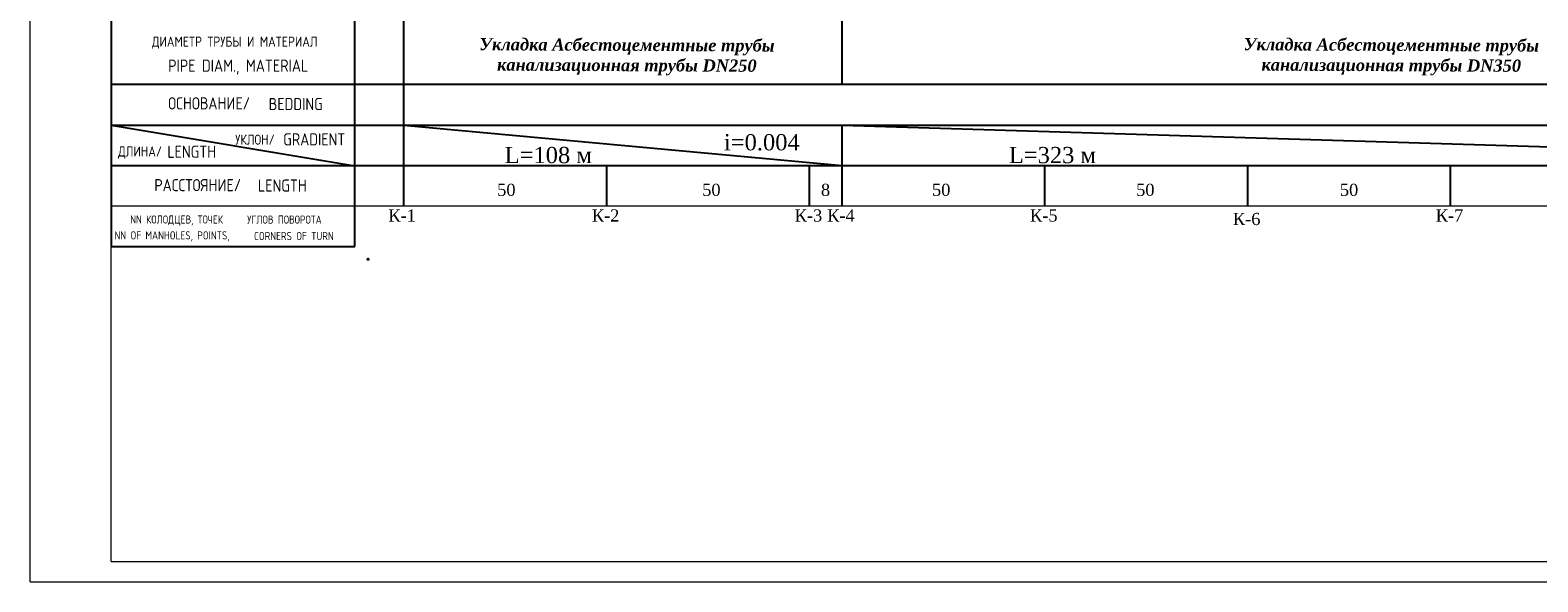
# Model space of a CAD drawing. Extents: x 0 to 362422, y 0 to 4201735.
# Tile 73 of 256: x 359884 to 360256, y 4199574 to 4199710. Entities that reach past the tile are written whole.
import ezdxf

# ---------------------------------------------------------------- set-up
doc = ezdxf.new("R2010")
doc.units = 0
doc.header["$LTSCALE"] = 0.5
doc.header["$MEASUREMENT"] = 0
doc.header["$PDMODE"] = 32
doc.header["$PDSIZE"] = 0.3
doc.layers.add('(004) Точки рельефа', color=7, linetype='Continuous')
doc.layers.add('Размеры', color=251, linetype='Continuous', lineweight=25)
doc.styles.add('_PP_TXT', font='simplex.shx', dxfattribs={"width": 0.8})
doc.styles.add('seviyorum', font='times.ttf')

msp = doc.modelspace()

# ---------------------------------------------------------------- linework, layer by layer
at = {"layer": '(004) Точки рельефа'}
msp.add_point((359967.725, 4199653.796, 799.556), dxfattribs=at)
at = {"color": 0}
for p, q in [((359904.44, 4199756.905, 267.491), (359904.44, 4199656.905, 267.491)), ((359964.44, 4199656.905, 267.491), (359964.44, 4199756.905, 267.491)), ((359964.44, 4199696.905, 267.491), (359904.44, 4199696.905, 267.491)), ((360815.628, 4199696.905, 534.981), (359964.44, 4199696.905, 534.981)), ((359904.44, 4199686.905, 267.491), (359964.44, 4199686.905, 267.491)), ((359904.44, 4199686.847, 267.491), (359964.44, 4199676.847, 267.491)), ((359964.44, 4199686.905, 534.981), (360815.628, 4199686.905, 534.981)), ((359976.549, 4199686.905, 534.981), (360084.549, 4199676.905, 267.491)), ((360084.549, 4199686.905, 267.491), (360407.549, 4199676.905, 267.491)), ((359904.44, 4199676.905, 267.491), (359964.44, 4199676.905, 267.491)), ((359964.44, 4199676.905, 534.981), (360815.628, 4199676.905, 534.981))]:
    msp.add_line(p, q, dxfattribs=at)
at = {"linetype": 'ByBlock', "lineweight": 13, "ltscale": 0.6}
for p, q in [((359964.44, 4199666.869, 267.491), (359904.44, 4199666.869, 267.491)), ((360815.628, 4199666.869, 534.981), (359964.44, 4199666.869, 534.981))]:
    msp.add_line(p, q, dxfattribs=at)
for points, elevation in [([(359976.549, 4199666.869), (359976.549, 4199954)], 1069.962), ([(360084.549, 4199696.905), (360084.549, 4199952.797)], 267.491), ([(360084.549, 4199666.869), (360084.549, 4199686.905)], 267.491), ([(360026.549, 4199666.869), (360026.549, 4199676.905)], 1069.962), ([(360076.549, 4199666.869), (360076.549, 4199676.905)], 1069.962), ([(360134.549, 4199666.869), (360134.549, 4199676.905)], 267.491), ([(360184.549, 4199666.869), (360184.549, 4199676.905)], 267.491), ([(360234.549, 4199666.869), (360234.549, 4199676.905)], 267.491)]:
    msp.add_lwpolyline(points, dxfattribs=dict(elevation=elevation))
at = {"layer": 'Defpoints', "color": 0, "lineweight": 13}
for p, q in [((359884.44, 4199574.223, 267.491), (359884.44, 4199994.223, 267.491)), ((359904.44, 4199579.223, 267.491), (359904.44, 4199989.223, 267.491)), ((359904.44, 4199579.223, 267.491), (360971.817, 4199579.223, 267.491)), ((359884.44, 4199574.223, 267.491), (360982.231, 4199574.223, 267.491))]:
    msp.add_line(p, q, dxfattribs=at)
at = {"layer": 'Размеры', "elevation": 267.491}
msp.add_lwpolyline([(359904.44, 4199656.905), (359964.44, 4199656.905)], dxfattribs=at)

# ---------------------------------------------------------------- texts
at = {"color": 0, "style": '_PP_TXT', "width": 0.8}
for s, height, p in [('ДИАМЕТР ТРУБЫ И МАТЕРИАЛ', 2.5, (359914.44, 4199706.226, 267.491)), ('PIPE DIAM., MATERIAL', 3, (359918.477, 4199700.046, 267.491)), ('ОСНОВАНИЕ/', 3, (359918.47, 4199690.754, 267.491)), ('BEDDING', 3, (359943.24, 4199690.58, 267.491)), ('УКЛОН/', 2.5, (359934.98, 4199682.061, 267.491)), ('GRADIENT', 3, (359946.807, 4199681.873, 267.491)), ('ДЛИНА/', 2.5, (359906.116, 4199679.129, 267.491)), ('LENGTH', 3, (359918.266, 4199678.813, 267.491)), ('РАССТОЯНИЕ/', 3, (359915.044, 4199670.577, 267.491)), ('LENGTH', 3, (359940.59, 4199670.477, 267.491)), ('NN КОЛОДЦЕВ, ТОЧЕК', 2, (359909.102, 4199662.604, 267.491)), ('УГЛОВ ПОВОРОТА', 2, (359937.93, 4199662.58, 267.491)), ('NN OF MANHOLES, POINTS,', 2, (359905.234, 4199658.693, 267.491)), ('CORNERS OF TURN', 2, (359939.62, 4199658.52, 267.491))]:
    msp.add_text(s, height=height, dxfattribs=at).set_placement(p)
at = {"ltscale": 0.5, "char_height": 3, "width": 76.86193, "attachment_point": 2, "rotation": 359.7504}
for s, insert in [('{\\fTimes New Roman|b1|i1|c204|p18;Укладка Асбестоцементные трубы канализационная трубы DN2\\fTimes New Roman|b1|i1|c0|p18;5\\fTimes New Roman|b1|i1|c204|p18;0  }', (360031.529, 4199708.186)), ('{\\fTimes New Roman|b1|i1|c204|p18;Укладка Асбестоцементные трубы канализационная трубы DN\\fTimes New Roman|b1|i1|c0|p18;35\\fTimes New Roman|b1|i1|c204|p18;0  }', (360219.939, 4199708.186))]:
    msp.add_mtext(s, dxfattribs=dict(at, insert=insert))
at = {"color": 0, "linetype": 'ByBlock', "lineweight": 30, "attachment_point": 2, "style": 'seviyorum'}
for s, insert, char_height, width in [('\\pxi0.35912;i=0.004', (360064.059, 4199684.664, 802.472), 4, 22.93847), ('\\pxi0.35912;L=108 м', (360011.424, 4199681.504, 534.981), 4, 54.69443), ('\\pxi0.35912;L=323 м', (360135.684, 4199681.504, 534.981), 4, 54.69443), ('\\pxi0.35912;50', (360001.277, 4199672.423, 802.472), 3, 22.93847), ('\\pxi0.35912;50', (360051.805, 4199672.423, 802.472), 3, 22.93847), ('\\pxi0.35912;8', (360079.939, 4199672.423, 802.472), 3, 22.93847), ('\\pxi0.35912;50', (360108.452, 4199672.423, 802.472), 3, 22.93847), ('\\pxi0.35912;50', (360158.759, 4199672.423, 802.472), 3, 22.93847), ('\\pxi0.35912;50', (360208.977, 4199672.423), 3, 22.93847), ('\\pxi0.35912;К-1', (359975.587, 4199666.099, 802.472), 3, 22.93847), ('\\pxi0.35912;К-2', (360025.733, 4199666.099, 802.472), 3, 22.93847), ('\\pxi0.35912;К-3', (360075.733, 4199666.099, 802.472), 3, 22.93847), ('\\pxi0.35912;К-4', (360083.733, 4199666.099), 3, 22.93847), ('\\pxi0.35912;К-5', (360133.733, 4199666.099), 3, 22.93847), ('\\pxi0.35912;К-6', (360183.733, 4199665.238), 3, 22.93847), ('\\pxi0.35912;К-7', (360233.733, 4199666.099), 3, 22.93847)]:
    msp.add_mtext(s, dxfattribs=dict(at, insert=insert, char_height=char_height, width=width))

doc.saveas('drawing.dxf')
